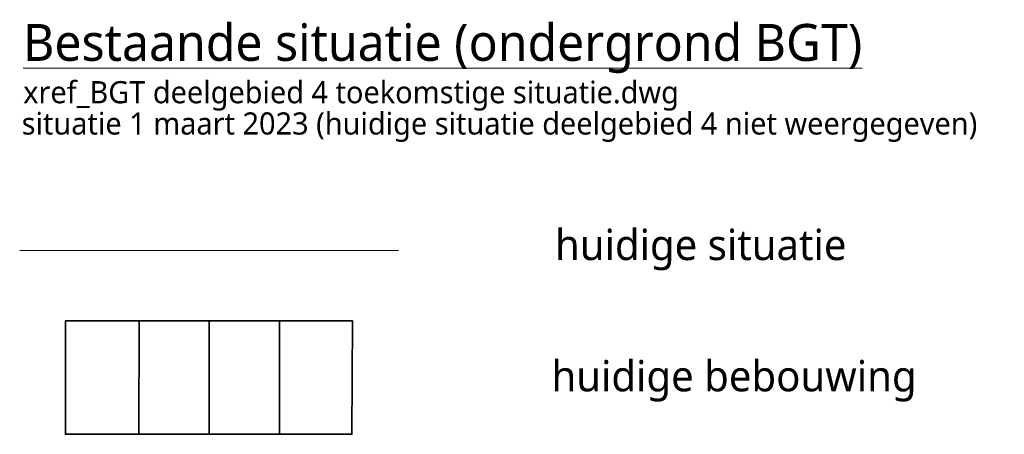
# Model space of a CAD drawing. Header units: metres. Extents: x 253733 to 254887, y 592782 to 593713.
# Tile 27 of 27: x 254847 to 254887, y 593472 to 593489. Entities that reach past the tile are written whole.
import ezdxf

# ---------------------------------------------------------------- set-up
doc = ezdxf.new("R2010")
doc.units = ezdxf.units.M
for name, color, linetype, lineweight in [('B-WE-OG-BEBOUWING-GV', 2, 'Continuous', 35), ('B-WE-OG-WATER_SLOOT-GV', 5, 'Continuous', 18), ('X-XX-AL-LEGENDA-T18', 6, 'Continuous', 18), ('X-XX-AL-TEKENBLAD_LEGENDA-T25', 2, 'Continuous', 13)]:
    doc.layers.add(name, color=color, linetype=linetype, lineweight=lineweight)
doc.styles.add('Roelofs', font='segoeui.ttf', dxfattribs={"height": 1.8})

msp = doc.modelspace()

# ---------------------------------------------------------------- linework, layer by layer
at = {"color": 9, "linetype": 'Continuous', "lineweight": 0, "ltscale": 0.0004, "elevation": 7055.85, "flags": 128}
msp.add_lwpolyline([(254848.714, 593472.361), (254848.714, 593476.965), (254860.343, 593476.965), (254860.343, 593472.361)], close=True, dxfattribs=at)
at = {"layer": 'B-WE-OG-BEBOUWING-GV', "elevation": 7055.85, "flags": 128}
for points in [[(254851.693, 593476.965), (254848.714, 593476.965), (254848.71, 593472.354), (254851.691, 593472.352)], [(254854.542, 593476.965), (254851.693, 593476.965), (254851.691, 593472.352), (254854.541, 593472.351)], [(254857.395, 593476.965), (254854.542, 593476.965), (254854.541, 593472.351), (254857.393, 593472.35)], [(254857.395, 593476.965), (254857.393, 593472.35), (254860.331, 593472.349), (254860.351, 593476.965)]]:
    msp.add_lwpolyline(points, close=True, dxfattribs=at)
at = {"layer": 'B-WE-OG-WATER_SLOOT-GV', "flags": 128}
msp.add_lwpolyline([(254846.852, 593479.823), (254862.219, 593479.823)], dxfattribs=at)

# ---------------------------------------------------------------- texts
at = {"layer": 'X-XX-AL-LEGENDA-T18', "style": 'Roelofs'}
for s, p in [('xref_BGT deelgebied 4 toekomstige situatie.dwg', (254846.994, 593485.799)), ('situatie 1 maart 2023 (huidige situatie deelgebied 4 niet weergegeven)', (254846.933, 593484.528))]:
    msp.add_text(s, height=0.9, dxfattribs=at).set_placement(p)
at = {"layer": 'X-XX-AL-TEKENBLAD_LEGENDA-T25', "attachment_point": 1, "style": 'Roelofs'}
for s, insert, char_height, width in [('{\\LBestaande situatie (ondergrond BGT)}', (254846.99, 593489.022, 7055.85), 1.5, 40.64992), ('huidige situatie', (254868.572, 593480.678, 7055.85), 1.25, 38.73379), ('huidige bebouwing', (254868.429, 593475.345, 7055.85), 1.25, 49.16086)]:
    msp.add_mtext(s, dxfattribs=dict(at, insert=insert, char_height=char_height, width=width))

doc.saveas('drawing.dxf')
